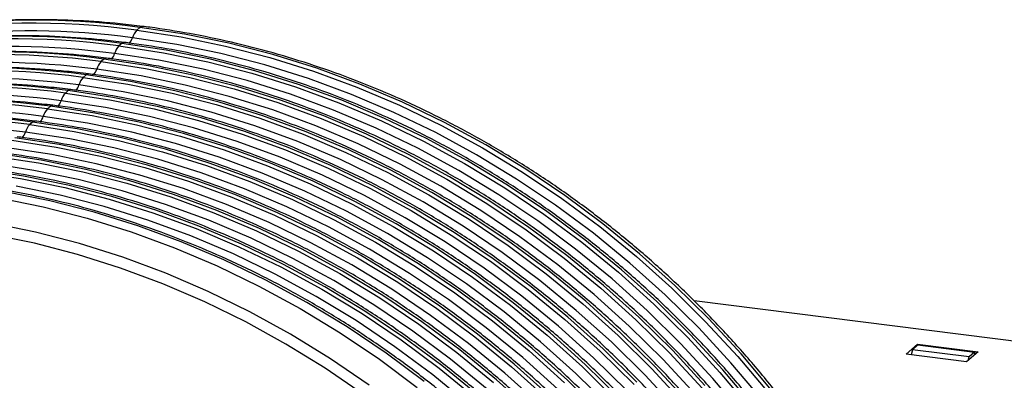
# Paper-space layout '_Dimétrica' of a CAD drawing. Header units: millimetres. Extents: x -62 to 80, y -74 to 20.
# Tile 4 of 5: x -17 to 32, y 2 to 20. Entities that reach past the tile are written whole.
import ezdxf

# ---------------------------------------------------------------- set-up
doc = ezdxf.new("R2010")
doc.units = ezdxf.units.MM

psp = doc.layouts.new('_Dimétrica')

# ---------------------------------------------------------------- linework, layer by layer
at = {"color": 7, "linetype": 'Continuous', "lineweight": 25}
for p, q in [((-10.632, 19.514), (-10.791, 19.374)), ((-11.534, 18.719), (-11.675, 18.595)), ((-12.418, 17.94), (-12.559, 17.815)), ((-13.302, 17.16), (-13.443, 17.036)), ((-14.185, 16.381), (-14.327, 16.256)), ((-15.069, 15.601), (-15.211, 15.476)), ((-15.953, 14.822), (-16.095, 14.697)), ((79.743, -1.97), (16.807, 5.959)), ((27.314, 3.317), (27.879, 3.816)), ((27.626, 3.541), (27.555, 3.287)), ((27.626, 3.541), (27.891, 3.775)), ((30.432, 3.187), (27.626, 3.541)), ((27.879, 3.816), (30.873, 3.439)), ((27.88, 3.765), (27.879, 3.816)), ((27.891, 3.775), (30.698, 3.421)), ((30.873, 3.439), (30.307, 2.94)), ((30.698, 3.421), (30.432, 3.187)), ((30.698, 3.421), (30.698, 3.285)), ((30.307, 2.94), (27.314, 3.317)), ((30.381, 3.006), (30.432, 3.187))]:
    psp.add_line(p, q, dxfattribs=at)
at = {"color": 7, "linetype": 'Continuous', "lineweight": 25, "flags": 128}
for points in [[(-10.632, 19.514), (-10.563, 19.557), (-10.507, 19.564)], [(20.649, 1.536), (19.132, 3.338), (17.534, 5.068), (15.858, 6.722), (14.11, 8.294), (12.294, 9.781), (10.415, 11.179), (8.478, 12.483), (6.489, 13.689), (4.453, 14.796), (2.375, 15.799), (0.262, 16.696), (-1.88, 17.485), (-4.047, 18.162), (-6.232, 18.728), (-8.429, 19.179), (-10.632, 19.514)], [(-10.791, 19.374), (-8.588, 19.038), (-6.391, 18.587), (-4.206, 18.022), (-2.04, 17.344), (0.103, 16.556), (2.216, 15.659), (4.294, 14.656), (6.33, 13.549), (8.319, 12.342), (10.255, 11.038), (12.135, 9.641), (13.951, 8.154), (15.699, 6.582), (17.375, 4.928), (18.973, 3.198), (20.49, 1.395)], [(-11.675, 18.595), (-9.472, 18.259), (-7.275, 17.808), (-5.09, 17.243), (-2.923, 16.565), (-0.781, 15.776), (1.332, 14.879), (3.41, 13.876), (5.446, 12.77), (7.435, 11.563), (9.372, 10.259), (11.251, 8.862), (13.067, 7.375), (14.815, 5.802), (16.491, 4.148), (18.089, 2.418), (19.606, 0.616)], [(19.748, 0.741), (18.231, 2.543), (16.632, 4.273), (14.957, 5.927), (13.208, 7.499), (11.392, 8.986), (9.513, 10.384), (7.576, 11.687), (5.587, 12.894), (3.551, 14.001), (1.474, 15.004), (-0.639, 15.901), (-2.782, 16.69), (-4.949, 17.367), (-7.134, 17.932), (-9.331, 18.384), (-11.534, 18.719)], [(20.139, 1.1), (18.629, 2.894), (17.037, 4.617), (15.369, 6.263), (13.629, 7.828), (11.82, 9.309), (9.95, 10.7), (8.022, 11.998), (6.041, 13.199), (4.015, 14.301), (1.946, 15.3), (-0.157, 16.193), (-2.291, 16.978), (-4.448, 17.652), (-6.623, 18.215), (-8.81, 18.664), (-11.003, 18.998)], [(19.255, 0.32), (17.745, 2.114), (16.154, 3.837), (14.485, 5.483), (12.745, 7.049), (10.937, 8.529), (9.066, 9.92), (7.138, 11.218), (5.158, 12.42), (3.131, 13.521), (1.062, 14.52), (-1.041, 15.413), (-3.174, 16.198), (-5.332, 16.873), (-7.507, 17.436), (-9.694, 17.885), (-11.887, 18.219)], [(-12.559, 17.815), (-10.356, 17.479), (-8.159, 17.028), (-5.974, 16.463), (-3.807, 15.785), (-1.664, 14.997), (0.449, 14.1), (2.526, 13.097), (4.562, 11.99), (6.551, 10.783), (8.488, 9.479), (10.367, 8.082), (12.183, 6.595), (13.931, 5.023), (15.607, 3.369), (17.206, 1.639)], [(17.347, 1.763), (15.748, 3.494), (14.073, 5.147), (12.324, 6.72), (10.508, 8.207), (8.629, 9.604), (6.692, 10.908), (4.703, 12.115), (2.667, 13.221), (0.59, 14.224), (-1.523, 15.122), (-3.666, 15.91), (-5.833, 16.588), (-8.018, 17.153), (-10.215, 17.604), (-12.418, 17.94)], [(16.463, 0.984), (14.865, 2.714), (13.189, 4.368), (11.44, 5.94), (9.624, 7.427), (7.745, 8.825), (5.809, 10.128), (3.819, 11.335), (1.783, 12.442), (-0.294, 13.445), (-2.407, 14.342), (-4.55, 15.13), (-6.717, 15.808), (-8.902, 16.373), (-11.099, 16.825), (-13.302, 17.16)], [(16.861, 1.335), (15.27, 3.058), (13.601, 4.704), (11.861, 6.269), (10.053, 7.75), (8.182, 9.141), (6.254, 10.439), (4.274, 11.64), (2.247, 12.742), (0.179, 13.741), (-1.925, 14.634), (-4.058, 15.419), (-6.216, 16.093), (-8.391, 16.656), (-10.578, 17.105), (-12.771, 17.439)], [(15.977, 0.555), (14.386, 2.278), (12.718, 3.924), (10.977, 5.49), (9.169, 6.97), (7.298, 8.361), (5.37, 9.659), (3.39, 10.861), (1.363, 11.962), (-0.705, 12.961), (-2.809, 13.854), (-4.942, 14.639), (-7.099, 15.314), (-9.275, 15.877), (-11.462, 16.326), (-13.655, 16.66)], [(-13.443, 17.036), (-11.24, 16.7), (-9.043, 16.249), (-6.858, 15.684), (-4.691, 15.006), (-2.548, 14.217), (-0.435, 13.32), (1.642, 12.317), (3.678, 11.211), (5.667, 10.004), (7.604, 8.7), (9.483, 7.302), (11.299, 5.816), (13.047, 4.243), (14.723, 2.589), (16.322, 0.859)], [(-14.327, 16.256), (-12.124, 15.92), (-9.927, 15.469), (-7.742, 14.904), (-5.575, 14.226), (-3.432, 13.438), (-1.319, 12.541), (0.758, 11.538), (2.794, 10.431), (4.783, 9.224), (6.72, 7.92), (8.599, 6.523), (10.415, 5.036), (12.164, 3.464), (13.839, 1.81)], [(13.981, 1.935), (12.305, 3.588), (10.557, 5.161), (8.74, 6.648), (6.861, 8.045), (4.925, 9.349), (2.936, 10.556), (0.9, 11.662), (-1.178, 12.665), (-3.291, 13.562), (-5.434, 14.351), (-7.601, 15.029), (-9.785, 15.594), (-11.982, 16.045), (-14.185, 16.381)], [(13.502, 1.499), (11.834, 3.145), (10.093, 4.71), (8.285, 6.191), (6.414, 7.582), (4.486, 8.88), (2.506, 10.081), (0.479, 11.183), (-1.589, 12.182), (-3.693, 13.075), (-5.826, 13.86), (-7.983, 14.534), (-10.159, 15.097), (-12.346, 15.546), (-14.539, 15.88)], [(-15.211, 15.476), (-13.008, 15.141), (-10.811, 14.69), (-8.626, 14.125), (-6.459, 13.447), (-4.316, 12.658), (-2.203, 11.761), (-0.126, 10.758), (1.91, 9.651), (3.899, 8.445), (5.836, 7.141), (7.715, 5.743), (9.531, 4.257), (11.28, 2.684), (12.955, 1.03)], [(13.097, 1.155), (11.421, 2.809), (9.673, 4.381), (7.857, 5.868), (5.977, 7.265), (4.041, 8.569), (2.052, 9.776), (0.016, 10.883), (-2.062, 11.886), (-4.175, 12.783), (-6.318, 13.571), (-8.484, 14.249), (-10.669, 14.814), (-12.866, 15.266), (-15.069, 15.601)], [(-16.095, 14.697), (-13.892, 14.361), (-11.695, 13.91), (-9.51, 13.345), (-7.343, 12.667), (-5.2, 11.879), (-3.087, 10.982), (-1.01, 9.978), (1.026, 8.872), (3.015, 7.665), (4.952, 6.361), (6.831, 4.964), (8.647, 3.477), (10.396, 1.905)], [(12.213, 0.376), (10.537, 2.029), (8.789, 3.602), (6.973, 5.089), (5.094, 6.486), (3.157, 7.79), (1.168, 8.997), (-0.868, 10.103), (-2.946, 11.106), (-5.059, 12.003), (-7.201, 12.792), (-9.368, 13.47), (-11.553, 14.035), (-13.75, 14.486), (-15.953, 14.822)], [(12.618, 0.719), (10.95, 2.365), (9.209, 3.931), (7.401, 5.411), (5.53, 6.802), (3.602, 8.1), (1.622, 9.302), (-0.405, 10.403), (-2.473, 11.402), (-4.577, 12.295), (-6.71, 13.08), (-8.867, 13.755), (-11.042, 14.318), (-13.23, 14.767), (-15.423, 15.101)], [(10.066, 1.586), (8.325, 3.151), (6.517, 4.632), (4.647, 6.023), (2.718, 7.321), (0.738, 8.522), (-1.289, 9.624), (-3.357, 10.623), (-5.461, 11.516), (-7.594, 12.301), (-9.751, 12.975), (-11.926, 13.538), (-14.114, 13.987), (-16.307, 14.321)], [(-16.979, 13.917), (-14.776, 13.582), (-12.579, 13.131), (-10.394, 12.566), (-8.227, 11.888), (-6.084, 11.099), (-3.971, 10.202), (-1.894, 9.199), (0.143, 8.092), (2.132, 6.886), (4.068, 5.582), (5.947, 4.184), (7.764, 2.698), (9.512, 1.125)], [(9.653, 1.25), (7.905, 2.822), (6.089, 4.309), (4.21, 5.706), (2.273, 7.01), (0.284, 8.217), (-1.752, 9.324), (-3.829, 10.327), (-5.942, 11.224), (-8.085, 12.012), (-10.252, 12.69), (-12.437, 13.255), (-14.634, 13.706), (-16.837, 14.042)], [(8.769, 0.47), (7.021, 2.043), (5.205, 3.53), (3.326, 4.927), (1.389, 6.231), (-0.6, 7.438), (-2.636, 8.544), (-4.713, 9.547), (-6.826, 10.444), (-8.969, 11.233), (-11.136, 11.911), (-13.321, 12.476), (-15.518, 12.927), (-17.721, 13.263)], [(9.182, 0.806), (7.441, 2.372), (5.633, 3.852), (3.763, 5.243), (1.835, 6.541), (-0.146, 7.743), (-2.173, 8.844), (-4.241, 9.843), (-6.344, 10.736), (-8.478, 11.521), (-10.635, 12.196), (-12.81, 12.759), (-14.997, 13.208), (-17.191, 13.542)], [(6.558, 1.592), (4.749, 3.073), (2.879, 4.464), (0.951, 5.762), (-1.03, 6.963), (-3.057, 8.065), (-5.125, 9.064), (-7.228, 9.957), (-9.362, 10.742), (-11.519, 11.416), (-13.694, 11.979), (-15.881, 12.428), (-18.075, 12.762)], [(-17.862, 13.138), (-15.659, 12.802), (-13.462, 12.351), (-11.278, 11.786), (-9.111, 11.108), (-6.968, 10.32), (-4.855, 9.423), (-2.777, 8.419), (-0.741, 7.313), (1.248, 6.106), (3.184, 4.802), (5.063, 3.405), (6.88, 1.918)], [(-18.746, 12.358), (-16.543, 12.023), (-14.346, 11.572), (-12.161, 11.006), (-9.995, 10.329), (-7.852, 9.54), (-5.739, 8.643), (-3.661, 7.64), (-1.625, 6.533), (0.364, 5.327), (2.301, 4.023), (4.18, 2.625), (5.996, 1.139)], [(6.137, 1.263), (4.321, 2.75), (2.442, 4.147), (0.505, 5.451), (-1.484, 6.658), (-3.52, 7.765), (-5.597, 8.768), (-7.71, 9.665), (-9.853, 10.453), (-12.02, 11.131), (-14.205, 11.696), (-16.402, 12.147), (-18.605, 12.483)], [(3.437, 1.971), (1.558, 3.368), (-0.379, 4.672), (-2.368, 5.879), (-4.404, 6.985), (-6.481, 7.988), (-8.594, 8.885), (-10.737, 9.674), (-12.904, 10.352), (-15.089, 10.917), (-17.286, 11.368)], [(5.674, 0.813), (3.866, 2.293), (1.995, 3.684), (0.067, 4.982), (-1.913, 6.184), (-3.94, 7.285), (-6.009, 8.284), (-8.112, 9.177), (-10.246, 9.962), (-12.403, 10.637), (-14.578, 11.2), (-16.765, 11.649)], [(-17.622, 11.072), (-15.425, 10.621), (-13.24, 10.055), (-11.073, 9.378), (-8.93, 8.589), (-6.817, 7.692), (-4.74, 6.689), (-2.704, 5.582), (-0.715, 4.376), (1.222, 3.072), (3.101, 1.674)], [(0.716, 1.777), (-1.2, 3.089), (-3.171, 4.303), (-5.19, 5.416), (-7.251, 6.425), (-9.349, 7.327), (-11.478, 8.119), (-13.631, 8.8), (-15.803, 9.367), (-17.988, 9.818)], [(0.432, 1.326), (-1.459, 2.619), (-3.403, 3.817), (-5.394, 4.915), (-7.428, 5.91), (-9.497, 6.8), (-11.597, 7.581), (-13.721, 8.253), (-15.863, 8.812), (-18.018, 9.257)], [(0.432, 1.326), (-1.459, 2.619), (-3.403, 3.817), (-5.394, 4.915), (-7.428, 5.91), (-9.497, 6.8), (-11.597, 7.581), (-13.721, 8.253), (-15.863, 8.812), (-18.018, 9.257)]]:
    psp.add_lwpolyline(points, dxfattribs=at)
at = {"color": 7, "linetype": 'Continuous', "lineweight": 25}
for centre, radius, start, end in [((-15.857, -18.617), 38.488, 82.1978, 117.2898), ((-15.978, -19.059), 38.781, 82.3143, 115.9704), ((-16.759, -19.412), 38.488, 82.1978, 117.2898), ((-16.158, -19.726), 39.066, 82.4188, 110.2232), ((-10.118, 18.746), 0.921, 137.0007, 164.0911), ((-16.862, -19.838), 38.781, 82.3143, 115.9704), ((-17.041, -20.506), 39.066, 82.4188, 110.2232), ((-11.002, 17.966), 0.921, 137.0007, 164.0911), ((-11.417, 18.606), 0.162, 87.1678, 135.9811), ((-11.668, 19.188), 0.691, 317.0007, 344.0911), ((-17.643, -20.192), 38.488, 82.1978, 117.2898), ((-17.746, -20.618), 38.781, 82.3143, 115.9704), ((-12.552, 18.408), 0.691, 317.0007, 344.0911), ((-17.925, -21.286), 39.066, 82.4188, 110.2232), ((-11.886, 17.187), 0.921, 137.0007, 164.0911), ((-12.301, 17.827), 0.162, 87.1678, 135.9811), ((-18.526, -20.971), 38.488, 82.1978, 117.2898), ((-18.63, -21.397), 38.781, 82.3143, 115.9704), ((-13.185, 17.047), 0.162, 87.1678, 135.9811), ((-13.436, 17.629), 0.691, 317.0007, 344.0911), ((-19.41, -21.751), 38.488, 82.1978, 117.2898), ((-19.513, -22.177), 38.781, 82.3143, 115.9704), ((-18.809, -22.065), 39.066, 82.4188, 110.2232), ((-14.319, 16.849), 0.691, 317.0007, 344.0911), ((-12.769, 16.407), 0.921, 137.0007, 164.0911), ((-19.693, -22.845), 39.066, 82.4188, 110.2232), ((-13.653, 15.628), 0.921, 137.0007, 164.0911), ((-14.069, 16.268), 0.162, 87.1678, 135.9811), ((-20.294, -22.531), 38.488, 82.1978, 117.2898), ((-20.397, -22.956), 38.781, 82.3143, 115.9704), ((-14.953, 15.488), 0.162, 87.1678, 135.9811), ((-15.203, 16.07), 0.691, 317.0007, 344.0911), ((-21.178, -23.31), 38.488, 82.1978, 117.2898), ((-20.577, -23.624), 39.066, 82.4188, 110.2232), ((-14.537, 14.848), 0.921, 137.0007, 164.0911), ((-21.281, -23.736), 38.781, 82.3143, 115.9704), ((-21.461, -24.404), 39.066, 82.4188, 110.2232), ((-15.421, 14.069), 0.921, 137.0007, 164.0911), ((-15.836, 14.709), 0.162, 87.1678, 135.9811), ((-16.087, 15.29), 0.691, 317.0007, 344.0911), ((-16.971, 14.511), 0.691, 317.0007, 344.0911)]:
    psp.add_arc(centre, radius, start, end, dxfattribs=at)
for points, knots in [([(-10.507, 19.564), (-10.876, 19.607), (-11.938, 19.733), (-13.693, 19.86), (-15.765, 19.912), (-17.825, 19.858), (-19.867, 19.7), (-21.887, 19.439), (-23.879, 19.074), (-25.839, 18.607), (-27.761, 18.038), (-29.643, 17.372), (-31.472, 16.599), (-32.745, 16.009), (-33.389, 15.65), (-33.458, 15.611)], [0, 0, 0, 0, 0.0456557, 0.1315595, 0.2174588, 0.3033407, 0.389204, 0.4750476, 0.5608706, 0.6466726, 0.7324534, 0.8182134, 0.9039533, 0.9896745, 1, 1, 1, 1]), ([(24.875, -50.17), (24.942, -50.077), (25.393, -49.451), (26.147, -48.226), (27.125, -46.497), (28.005, -44.704), (28.792, -42.861), (29.483, -40.968), (30.076, -39.031), (30.57, -37.055), (30.965, -35.044), (31.257, -33.004), (31.448, -30.939), (31.536, -28.854), (31.522, -26.755), (31.405, -24.646), (31.186, -22.534), (30.864, -20.422), (30.442, -18.315), (29.919, -16.221), (29.298, -14.142), (28.58, -12.085), (27.766, -10.054), (26.858, -8.054), (25.859, -6.091), (24.771, -4.168), (23.597, -2.291), (22.34, -0.464), (21.002, 1.308), (19.587, 3.021), (18.099, 4.671), (16.541, 6.253), (14.916, 7.765), (13.229, 9.202), (11.484, 10.561), (9.685, 11.839), (7.836, 13.031), (5.943, 14.137), (4.009, 15.151), (2.039, 16.074), (0.038, 16.901), (-1.989, 17.631), (-4.037, 18.262), (-6.101, 18.793), (-8.139, 19.214), (-9.61, 19.448), (-10.387, 19.548), (-10.507, 19.564)], [0, 0, 0, 0, 0.004014, 0.027048, 0.050085, 0.073127, 0.096173, 0.119225, 0.142281, 0.165343, 0.188411, 0.211484, 0.234561, 0.257644, 0.280732, 0.303823, 0.326919, 0.350018, 0.37312, 0.396226, 0.419334, 0.442444, 0.465556, 0.488669, 0.511784, 0.534901, 0.558018, 0.581136, 0.604255, 0.627374, 0.650494, 0.673614, 0.696734, 0.719855, 0.742975, 0.766095, 0.789214, 0.812333, 0.835451, 0.858567, 0.881683, 0.904796, 0.927908, 0.951017, 0.974123, 0.996005, 1, 1, 1, 1]), ([(-11.409, 18.769), (-11.777, 18.812), (-12.84, 18.937), (-14.595, 19.065), (-16.667, 19.117), (-18.727, 19.063), (-20.769, 18.905), (-22.789, 18.644), (-24.781, 18.279), (-26.74, 17.812), (-28.662, 17.243), (-30.544, 16.577), (-32.374, 15.803), (-33.646, 15.214), (-34.29, 14.855), (-34.36, 14.816)], [0, 0, 0, 0, 0.045656, 0.13156, 0.217459, 0.303341, 0.389204, 0.475048, 0.560871, 0.646673, 0.732453, 0.818213, 0.903953, 0.989674, 1, 1, 1, 1]), ([(23.973, -50.966), (24.04, -50.873), (24.492, -50.246), (25.245, -49.021), (26.224, -47.292), (27.103, -45.5), (27.89, -43.656), (28.581, -41.763), (29.175, -39.826), (29.669, -37.85), (30.063, -35.839), (30.356, -33.799), (30.547, -31.734), (30.635, -29.649), (30.621, -27.55), (30.503, -25.442), (30.284, -23.329), (29.963, -21.217), (29.54, -19.111), (29.018, -17.016), (28.397, -14.937), (27.678, -12.88), (26.864, -10.849), (25.957, -8.849), (24.958, -6.886), (23.87, -4.963), (22.696, -3.086), (21.438, -1.26), (20.101, 0.513), (18.686, 2.226), (17.197, 3.876), (15.639, 5.458), (14.014, 6.97), (12.327, 8.407), (10.582, 9.766), (8.783, 11.044), (6.935, 12.236), (5.041, 13.341), (3.107, 14.356), (1.137, 15.278), (-0.864, 16.106), (-2.89, 16.836), (-4.938, 17.467), (-7.002, 17.998), (-9.041, 18.419), (-10.512, 18.653), (-11.289, 18.753), (-11.409, 18.769)], [0, 0, 0, 0, 0.004014, 0.027048, 0.050085, 0.073127, 0.096173, 0.119225, 0.142281, 0.165343, 0.188411, 0.211484, 0.234561, 0.257644, 0.280732, 0.303823, 0.326919, 0.350018, 0.37312, 0.396226, 0.419334, 0.442444, 0.465556, 0.488669, 0.511784, 0.534901, 0.558018, 0.581136, 0.604255, 0.627374, 0.650494, 0.673614, 0.696734, 0.719855, 0.742975, 0.766095, 0.789214, 0.812333, 0.835451, 0.858567, 0.881683, 0.904796, 0.927908, 0.951017, 0.974123, 0.996005, 1, 1, 1, 1]), ([(-12.293, 17.989), (-12.661, 18.033), (-13.724, 18.158), (-15.479, 18.285), (-17.551, 18.337), (-19.611, 18.284), (-21.653, 18.126), (-23.672, 17.864), (-25.664, 17.499), (-27.624, 17.032), (-29.546, 16.463), (-31.428, 15.797), (-33.258, 15.024), (-34.53, 14.434), (-35.174, 14.075), (-35.244, 14.037)], [0, 0, 0, 0, 0.045656, 0.13156, 0.217459, 0.303341, 0.389204, 0.475048, 0.560871, 0.646673, 0.732453, 0.818213, 0.903953, 0.989674, 1, 1, 1, 1]), ([(23.089, -51.745), (23.156, -51.652), (23.608, -51.025), (24.361, -49.8), (25.34, -48.071), (26.219, -46.279), (27.006, -44.435), (27.697, -42.542), (28.291, -40.606), (28.785, -38.629), (29.179, -36.619), (29.472, -34.578), (29.663, -32.514), (29.751, -30.429), (29.737, -28.33), (29.62, -26.221), (29.4, -24.108), (29.079, -21.996), (28.656, -19.89), (28.134, -17.795), (27.513, -15.717), (26.794, -13.659), (25.98, -11.628), (25.073, -9.629), (24.074, -7.665), (22.986, -5.743), (21.812, -3.866), (20.555, -2.039), (19.217, -0.267), (17.802, 1.446), (16.314, 3.096), (14.755, 4.679), (13.13, 6.191), (11.444, 7.628), (9.698, 8.987), (7.899, 10.264), (6.051, 11.457), (4.157, 12.562), (2.223, 13.577), (0.253, 14.499), (-1.747, 15.326), (-3.774, 16.056), (-5.822, 16.687), (-7.886, 17.219), (-9.925, 17.64), (-11.396, 17.874), (-12.173, 17.974), (-12.293, 17.989)], [0, 0, 0, 0, 0.004014, 0.027048, 0.050085, 0.073127, 0.096173, 0.119225, 0.142281, 0.165343, 0.188411, 0.211484, 0.234561, 0.257644, 0.280732, 0.303823, 0.326919, 0.350018, 0.37312, 0.396226, 0.419334, 0.442444, 0.465556, 0.488669, 0.511784, 0.534901, 0.558018, 0.581136, 0.604255, 0.627374, 0.650494, 0.673614, 0.696734, 0.719855, 0.742975, 0.766095, 0.789214, 0.812333, 0.835451, 0.858567, 0.881683, 0.904796, 0.927908, 0.951017, 0.974123, 0.996005, 1, 1, 1, 1]), ([(-13.177, 17.21), (-13.545, 17.253), (-14.608, 17.378), (-16.362, 17.506), (-18.435, 17.558), (-20.495, 17.504), (-22.537, 17.346), (-24.556, 17.085), (-26.548, 16.72), (-28.508, 16.253), (-30.43, 15.684), (-32.312, 15.018), (-34.142, 14.244), (-35.414, 13.654), (-36.058, 13.296), (-36.127, 13.257)], [0, 0, 0, 0, 0.045656, 0.13156, 0.217459, 0.303341, 0.389204, 0.475048, 0.560871, 0.646673, 0.732453, 0.818213, 0.903953, 0.989674, 1, 1, 1, 1]), ([(22.205, -52.525), (22.272, -52.432), (22.724, -51.805), (23.477, -50.58), (24.456, -48.851), (25.335, -47.059), (26.123, -45.215), (26.813, -43.322), (27.407, -41.385), (27.901, -39.409), (28.295, -37.398), (28.588, -35.358), (28.779, -33.293), (28.867, -31.208), (28.853, -29.109), (28.736, -27.001), (28.516, -24.888), (28.195, -22.776), (27.773, -20.67), (27.25, -18.575), (26.629, -16.496), (25.91, -14.439), (25.096, -12.408), (24.189, -10.408), (23.19, -8.445), (22.102, -6.522), (20.928, -4.645), (19.671, -2.819), (18.333, -1.047), (16.918, 0.667), (15.43, 2.317), (13.871, 3.899), (12.247, 5.411), (10.56, 6.848), (8.815, 8.207), (7.016, 9.484), (5.167, 10.677), (3.273, 11.782), (1.339, 12.797), (-0.631, 13.719), (-2.631, 14.547), (-4.658, 15.277), (-6.706, 15.908), (-8.77, 16.439), (-10.809, 16.86), (-12.279, 17.094), (-13.057, 17.194), (-13.177, 17.21)], [0, 0, 0, 0, 0.0040135, 0.0270477, 0.0500854, 0.0731271, 0.0961735, 0.1192248, 0.1422814, 0.1653434, 0.1884108, 0.2114835, 0.2345614, 0.2576441, 0.2807315, 0.3038232, 0.3269189, 0.3500181, 0.3731205, 0.3962258, 0.4193336, 0.4424436, 0.4655556, 0.4886692, 0.5117843, 0.5349006, 0.5580178, 0.581136, 0.6042548, 0.6273742, 0.6504941, 0.6736142, 0.6967344, 0.7198547, 0.7429748, 0.7660947, 0.789214, 0.8123328, 0.8354506, 0.8585673, 0.8816826, 0.9047963, 0.9279078, 0.951017, 0.9741234, 0.9960047, 1, 1, 1, 1]), ([(-14.06, 16.43), (-14.429, 16.474), (-15.491, 16.599), (-17.246, 16.726), (-19.319, 16.778), (-21.378, 16.725), (-23.421, 16.567), (-25.44, 16.305), (-27.432, 15.94), (-29.392, 15.473), (-31.314, 14.904), (-33.196, 14.238), (-35.025, 13.465), (-36.298, 12.875), (-36.942, 12.516), (-37.011, 12.478)], [0, 0, 0, 0, 0.045656, 0.13156, 0.217459, 0.303341, 0.389204, 0.475048, 0.560871, 0.646673, 0.732453, 0.818213, 0.903953, 0.989674, 1, 1, 1, 1]), ([(21.321, -53.304), (21.388, -53.211), (21.84, -52.584), (22.593, -51.359), (23.572, -49.63), (24.451, -47.838), (25.239, -45.994), (25.93, -44.101), (26.523, -42.165), (27.017, -40.188), (27.411, -38.178), (27.704, -36.138), (27.895, -34.073), (27.983, -31.988), (27.969, -29.889), (27.852, -27.78), (27.632, -25.667), (27.311, -23.555), (26.889, -21.449), (26.366, -19.354), (25.745, -17.276), (25.027, -15.218), (24.212, -13.187), (23.305, -11.188), (22.306, -9.224), (21.218, -7.302), (20.044, -5.425), (18.787, -3.598), (17.449, -1.826), (16.034, -0.113), (14.546, 1.537), (12.987, 3.12), (11.363, 4.632), (9.676, 6.069), (7.931, 7.428), (6.132, 8.705), (4.283, 9.898), (2.389, 11.003), (0.455, 12.018), (-1.514, 12.94), (-3.515, 13.767), (-5.542, 14.497), (-7.59, 15.128), (-9.654, 15.66), (-11.693, 16.081), (-13.163, 16.315), (-13.94, 16.415), (-14.06, 16.43)], [0, 0, 0, 0, 0.004014, 0.027048, 0.050085, 0.073127, 0.096173, 0.119225, 0.142281, 0.165343, 0.188411, 0.211484, 0.234561, 0.257644, 0.280732, 0.303823, 0.326919, 0.350018, 0.37312, 0.396226, 0.419334, 0.442444, 0.465556, 0.488669, 0.511784, 0.534901, 0.558018, 0.581136, 0.604255, 0.627374, 0.650494, 0.673614, 0.696734, 0.719855, 0.742975, 0.766095, 0.789214, 0.812333, 0.835451, 0.858567, 0.881683, 0.904796, 0.927908, 0.951017, 0.974123, 0.996005, 1, 1, 1, 1]), ([(-14.944, 15.651), (-15.313, 15.694), (-16.375, 15.819), (-18.13, 15.947), (-20.202, 15.999), (-22.262, 15.945), (-24.304, 15.787), (-26.324, 15.526), (-28.316, 15.161), (-30.276, 14.694), (-32.198, 14.125), (-34.08, 13.459), (-35.909, 12.685), (-37.182, 12.095), (-37.826, 11.737), (-37.895, 11.698)], [0, 0, 0, 0, 0.045656, 0.13156, 0.217459, 0.303341, 0.389204, 0.475048, 0.560871, 0.646673, 0.732453, 0.818213, 0.903953, 0.989674, 1, 1, 1, 1]), ([(20.437, -54.084), (20.505, -53.991), (20.956, -53.364), (21.709, -52.139), (22.688, -50.41), (23.567, -48.618), (24.355, -46.774), (25.046, -44.881), (25.639, -42.944), (26.133, -40.968), (26.527, -38.957), (26.82, -36.917), (27.011, -34.852), (27.099, -32.767), (27.085, -30.668), (26.968, -28.56), (26.749, -26.447), (26.427, -24.335), (26.005, -22.229), (25.482, -20.134), (24.861, -18.055), (24.143, -15.998), (23.329, -13.967), (22.421, -11.967), (21.422, -10.004), (20.334, -8.081), (19.16, -6.204), (17.903, -4.378), (16.565, -2.606), (15.15, -0.892), (13.662, 0.758), (12.103, 2.34), (10.479, 3.852), (8.792, 5.289), (7.047, 6.648), (5.248, 7.925), (3.399, 9.118), (1.506, 10.223), (-0.429, 11.238), (-2.398, 12.16), (-4.399, 12.988), (-6.426, 13.718), (-8.474, 14.349), (-10.538, 14.88), (-12.576, 15.301), (-14.047, 15.535), (-14.824, 15.635), (-14.944, 15.651)], [0, 0, 0, 0, 0.0040135, 0.0270477, 0.0500854, 0.0731271, 0.0961735, 0.1192248, 0.1422814, 0.1653434, 0.1884108, 0.2114835, 0.2345614, 0.2576441, 0.2807315, 0.3038232, 0.3269189, 0.3500181, 0.3731205, 0.3962258, 0.4193336, 0.4424436, 0.4655556, 0.4886692, 0.5117843, 0.5349006, 0.5580178, 0.581136, 0.6042548, 0.6273742, 0.6504941, 0.6736142, 0.6967344, 0.7198547, 0.7429748, 0.7660947, 0.789214, 0.8123328, 0.8354506, 0.8585673, 0.8816826, 0.9047963, 0.9279078, 0.951017, 0.9741234, 0.9960047, 1, 1, 1, 1]), ([(-15.828, 14.871), (-16.197, 14.915), (-17.259, 15.04), (-19.014, 15.167), (-21.086, 15.219), (-23.146, 15.166), (-25.188, 15.008), (-27.208, 14.746), (-29.2, 14.381), (-31.16, 13.914), (-33.082, 13.345), (-34.964, 12.679), (-36.793, 11.906), (-38.066, 11.316), (-38.71, 10.957), (-38.779, 10.919)], [0, 0, 0, 0, 0.045656, 0.13156, 0.217459, 0.303341, 0.389204, 0.475048, 0.560871, 0.646673, 0.732453, 0.818213, 0.903953, 0.989674, 1, 1, 1, 1]), ([(19.554, -54.863), (19.621, -54.77), (20.072, -54.143), (20.826, -52.918), (21.804, -51.189), (22.684, -49.397), (23.471, -47.553), (24.162, -45.66), (24.755, -43.724), (25.249, -41.748), (25.644, -39.737), (25.936, -37.697), (26.127, -35.632), (26.215, -33.547), (26.201, -31.448), (26.084, -29.339), (25.865, -27.226), (25.543, -25.114), (25.121, -23.008), (24.598, -20.913), (23.977, -18.835), (23.259, -16.777), (22.445, -14.746), (21.537, -12.747), (20.538, -10.783), (19.45, -8.861), (18.276, -6.984), (17.019, -5.157), (15.681, -3.385), (14.266, -1.672), (12.778, -0.022), (11.22, 1.561), (9.595, 3.073), (7.908, 4.51), (6.163, 5.869), (4.364, 7.146), (2.515, 8.339), (0.622, 9.444), (-1.312, 10.459), (-3.282, 11.381), (-5.283, 12.208), (-7.31, 12.938), (-9.358, 13.569), (-11.422, 14.1), (-13.46, 14.522), (-14.931, 14.756), (-15.708, 14.856), (-15.828, 14.871)], [0, 0, 0, 0, 0.004014, 0.027048, 0.050085, 0.073127, 0.096173, 0.119225, 0.142281, 0.165343, 0.188411, 0.211484, 0.234561, 0.257644, 0.280732, 0.303823, 0.326919, 0.350018, 0.37312, 0.396226, 0.419334, 0.442444, 0.465556, 0.488669, 0.511784, 0.534901, 0.558018, 0.581136, 0.604255, 0.627374, 0.650494, 0.673614, 0.696734, 0.719855, 0.742975, 0.766095, 0.789214, 0.812333, 0.835451, 0.858567, 0.881683, 0.904796, 0.927908, 0.951017, 0.974123, 0.996005, 1, 1, 1, 1]), ([(18.67, -55.643), (18.737, -55.55), (19.189, -54.923), (19.942, -53.698), (20.921, -51.969), (21.8, -50.177), (22.587, -48.333), (23.278, -46.44), (23.871, -44.503), (24.366, -42.527), (24.76, -40.516), (25.052, -38.476), (25.243, -36.411), (25.332, -34.326), (25.317, -32.227), (25.2, -30.119), (24.981, -28.006), (24.659, -25.894), (24.237, -23.788), (23.715, -21.693), (23.093, -19.614), (22.375, -17.557), (21.561, -15.526), (20.653, -13.526), (19.654, -11.563), (18.567, -9.64), (17.393, -7.763), (16.135, -5.937), (14.797, -4.165), (13.383, -2.451), (11.894, -0.802), (10.336, 0.781), (8.711, 2.293), (7.024, 3.73), (5.279, 5.089), (3.48, 6.366), (1.631, 7.559), (-0.262, 8.664), (-2.196, 9.679), (-4.166, 10.601), (-6.167, 11.429), (-8.194, 12.159), (-10.242, 12.79), (-12.306, 13.321), (-14.344, 13.742), (-15.815, 13.976), (-16.592, 14.076), (-16.712, 14.092)], [0, 0, 0, 0, 0.0040135, 0.0270477, 0.0500854, 0.0731271, 0.0961735, 0.1192248, 0.1422814, 0.1653434, 0.1884108, 0.2114835, 0.2345614, 0.2576441, 0.2807315, 0.3038232, 0.3269189, 0.3500181, 0.3731205, 0.3962258, 0.4193336, 0.4424436, 0.4655556, 0.4886692, 0.5117843, 0.5349006, 0.5580178, 0.581136, 0.6042548, 0.6273742, 0.6504941, 0.6736142, 0.6967344, 0.7198547, 0.7429748, 0.7660947, 0.789214, 0.8123328, 0.8354506, 0.8585673, 0.8816826, 0.9047963, 0.9279078, 0.951017, 0.9741234, 0.9960047, 1, 1, 1, 1]), ([(17.786, -56.422), (17.853, -56.329), (18.305, -55.702), (19.058, -54.477), (20.037, -52.748), (20.916, -50.956), (21.703, -49.112), (22.394, -47.219), (22.987, -45.283), (23.482, -43.307), (23.876, -41.296), (24.169, -39.256), (24.359, -37.191), (24.448, -35.106), (24.433, -33.007), (24.316, -30.898), (24.097, -28.785), (23.776, -26.673), (23.353, -24.567), (22.831, -22.472), (22.209, -20.394), (21.491, -18.336), (20.677, -16.305), (19.769, -14.306), (18.77, -12.342), (17.683, -10.42), (16.509, -8.543), (15.251, -6.716), (13.913, -4.944), (12.499, -3.231), (11.01, -1.581), (9.452, 0.002), (7.827, 1.514), (6.14, 2.951), (4.395, 4.31), (2.596, 5.587), (0.748, 6.78), (-1.146, 7.885), (-3.08, 8.9), (-5.05, 9.822), (-7.051, 10.649), (-9.078, 11.379), (-11.126, 12.01), (-13.19, 12.541), (-15.228, 12.963), (-16.699, 13.197), (-17.476, 13.297), (-17.596, 13.312)], [0, 0, 0, 0, 0.0040135, 0.0270477, 0.0500854, 0.0731271, 0.0961735, 0.1192248, 0.1422814, 0.1653434, 0.1884108, 0.2114835, 0.2345614, 0.2576441, 0.2807315, 0.3038232, 0.3269189, 0.3500181, 0.3731205, 0.3962258, 0.4193336, 0.4424436, 0.4655556, 0.4886692, 0.5117843, 0.5349006, 0.5580178, 0.581136, 0.6042548, 0.6273742, 0.6504941, 0.6736142, 0.6967344, 0.7198547, 0.7429748, 0.7660947, 0.789214, 0.8123328, 0.8354506, 0.8585673, 0.8816826, 0.9047963, 0.9279078, 0.951017, 0.9741234, 0.9960047, 1, 1, 1, 1]), ([(16.902, -57.202), (16.969, -57.109), (17.421, -56.482), (18.174, -55.257), (19.153, -53.528), (20.032, -51.736), (20.819, -49.892), (21.51, -47.999), (22.104, -46.062), (22.598, -44.086), (22.992, -42.075), (23.285, -40.035), (23.475, -37.97), (23.564, -35.885), (23.549, -33.786), (23.432, -31.678), (23.213, -29.565), (22.892, -27.453), (22.469, -25.347), (21.947, -23.252), (21.326, -21.173), (20.607, -19.116), (19.793, -17.085), (18.885, -15.085), (17.887, -13.122), (16.799, -11.199), (15.625, -9.322), (14.367, -7.496), (13.03, -5.724), (11.615, -4.01), (10.126, -2.361), (8.568, -0.778), (6.943, 0.734), (5.256, 2.171), (3.511, 3.53), (1.712, 4.807), (-0.136, 6), (-2.03, 7.105), (-3.964, 8.12), (-5.934, 9.042), (-7.935, 9.87), (-9.961, 10.6), (-12.009, 11.231), (-14.073, 11.762), (-16.112, 12.183), (-17.583, 12.417), (-18.36, 12.517), (-18.48, 12.533)], [0, 0, 0, 0, 0.0040135, 0.0270477, 0.0500854, 0.0731271, 0.0961735, 0.1192248, 0.1422814, 0.1653434, 0.1884108, 0.2114835, 0.2345614, 0.2576441, 0.2807315, 0.3038232, 0.3269189, 0.3500181, 0.3731205, 0.3962258, 0.4193336, 0.4424436, 0.4655556, 0.4886692, 0.5117843, 0.5349006, 0.5580178, 0.581136, 0.6042548, 0.6273742, 0.6504941, 0.6736142, 0.6967344, 0.7198547, 0.7429748, 0.7660947, 0.789214, 0.8123328, 0.8354506, 0.8585673, 0.8816826, 0.9047963, 0.9279078, 0.951017, 0.9741234, 0.9960047, 1, 1, 1, 1]), ([(16.018, -57.981), (16.085, -57.888), (16.537, -57.261), (17.29, -56.036), (18.269, -54.308), (19.148, -52.515), (19.935, -50.671), (20.626, -48.778), (21.22, -46.842), (21.714, -44.866), (22.108, -42.855), (22.401, -40.815), (22.592, -38.75), (22.68, -36.665), (22.666, -34.566), (22.549, -32.457), (22.329, -30.344), (22.008, -28.232), (21.585, -26.126), (21.063, -24.031), (20.442, -21.953), (19.723, -19.895), (18.909, -17.864), (18.002, -15.865), (17.003, -13.901), (15.915, -11.979), (14.741, -10.102), (13.483, -8.275), (12.146, -6.503), (10.731, -4.79), (9.242, -3.14), (7.684, -1.557), (6.059, -0.045), (4.372, 1.392), (2.627, 2.751), (0.828, 4.028), (-1.02, 5.221), (-2.914, 6.326), (-4.848, 7.341), (-6.818, 8.263), (-8.819, 9.09), (-10.845, 9.82), (-12.893, 10.451), (-14.957, 10.982), (-16.996, 11.404), (-18.467, 11.638), (-19.244, 11.738), (-19.364, 11.753)], [0, 0, 0, 0, 0.004014, 0.027048, 0.050085, 0.073127, 0.096173, 0.119225, 0.142281, 0.165343, 0.188411, 0.211484, 0.234561, 0.257644, 0.280732, 0.303823, 0.326919, 0.350018, 0.37312, 0.396226, 0.419334, 0.442444, 0.465556, 0.488669, 0.511784, 0.534901, 0.558018, 0.581136, 0.604255, 0.627374, 0.650494, 0.673614, 0.696734, 0.719855, 0.742975, 0.766095, 0.789214, 0.812333, 0.835451, 0.858567, 0.881683, 0.904796, 0.927908, 0.951017, 0.974123, 0.996005, 1, 1, 1, 1])]:
    psp.add_open_spline(points, degree=3, knots=knots, dxfattribs=at)

doc.saveas('drawing.dxf')
